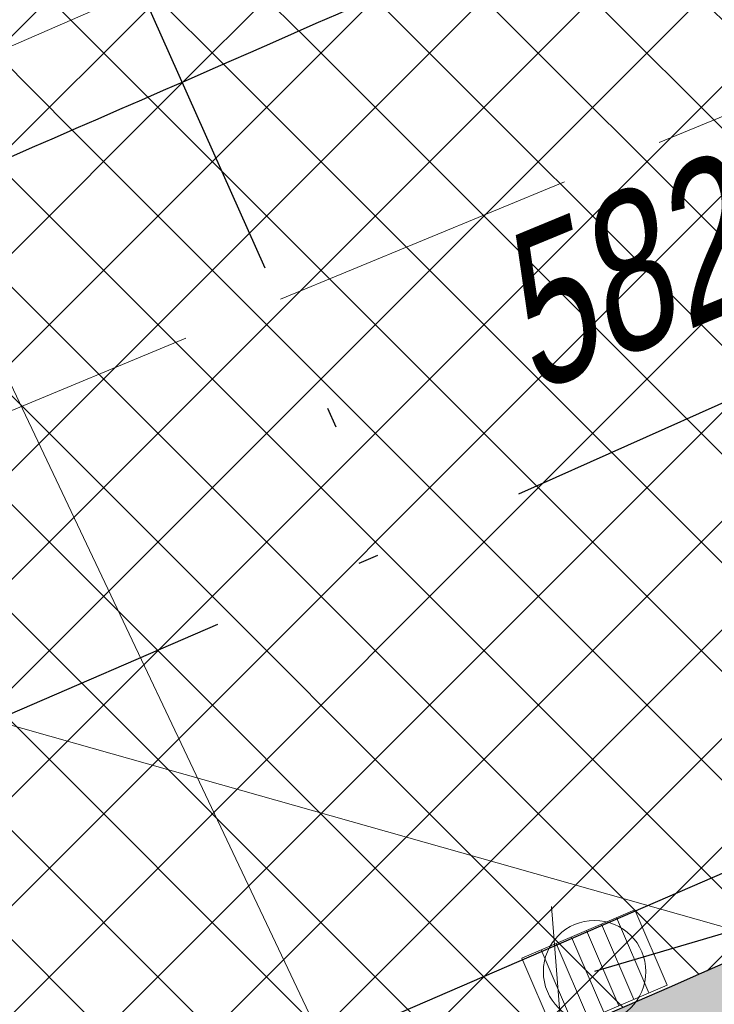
# Model space of a CAD drawing. Header units: metres. Extents: x 7403618 to 7449367, y 5479833 to 5516047.
# Tile 45 of 74: x 7449058.14 to 7449061.53, y 5479910.19 to 5479914.99. Entities that reach past the tile are written whole.
import ezdxf

# ---------------------------------------------------------------- set-up
doc = ezdxf.new("R2010")
doc.units = ezdxf.units.M
doc.header["$MEASUREMENT"] = 0
for name, pattern in [('0.5_0.5', [1, 0.5, -0.5]), ('3_SUKP', [0]), ('3_SUTP_A', [0]), ('3_SUWP', [0]), ('DASHDOT', [1, 0.5, -0.25, 0, -0.25]), ('KTJZ01-500', [2, 1.5, -0.5])]:
    doc.linetypes.add(name, pattern=pattern)
doc.layers.get('0').update_dxf_attribs({"linetype": 'CONTINUOUS', "lineweight": 9})
doc.layers.get('Defpoints').update_dxf_attribs({"linetype": 'CONTINUOUS'})
for name, color, linetype, lineweight in [('0_kraw_najazd', 212, 'CONTINUOUS', 30), ('0_kraw_wysoki', 152, 'CONTINUOUS', 30), ('KANDESZCZ', 82, 'CONTINUOUS', 30), ('KTJZ01', 7, 'CONTINUOUS', 15), ('KTKR01', 7, 'CONTINUOUS', 15), ('mdcp', 253, 'CONTINUOUS', 5), ('OSIE', 30, 'DASHDOT', 30), ('RTPW02', 7, 'CONTINUOUS', 15), ('SUKP_L_0', 34, '3_SUKP', 18), ('SUTP_L_0', 30, '3_SUTP_A', 18), ('SUWP_L_0', 5, '3_SUWP', 18), ('wodociag_proj', 150, 'CONTINUOUS', 25), ('Wymiary', 5, 'CONTINUOUS', 13)]:
    doc.layers.add(name, color=color, linetype=linetype, lineweight=lineweight)
doc.styles.get("Standard").update_dxf_attribs({"font": 'verdana.ttf', "width": 0.75})
doc.styles.add('Style-WORKING_1250 I 0.20944', font='WORKING_1250.shx', dxfattribs={"oblique": 12})
doc.dimstyles.new('RZUT', dxfattribs={"dimscale": 0.35, "dimtxt": 2.5, "dimasz": 2.5, "dimexe": 1.25, "dimexo": 0.625, "dimgap": 1, "dimtad": 1, "dimzin": 1, "dimtxsty": 'Standard', "dimblk": 'OBLIQUE', "dimcen": 2.5, "dimadec": 0, "dimazin": 0, "dimtfac": 1, "dimtmove": 0, "dimatfit": 3, "dimfxl": 1, "dimtfill": 2, "dimtfillclr": 256, "dimarcsym": 0})
pattern_1 = [(45, (0, 0), (-0.2651650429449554, 0.2651650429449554), []), (135, (0, 0), (-0.2651650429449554, -0.2651650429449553), [])]

# ---------------------------------------------------------------- blocks, each defined once
blk = doc.blocks.new('MDCP_borek')
at = {"layer": 'KTJZ01', "color": 252, "linetype": 'KTJZ01-500', "lineweight": 13, "true_color": 0x939598, "flags": 128}
blk.add_lwpolyline([(39.62273959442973, -60.19313309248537), (40.36273959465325, -66.12313309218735), (41.66273959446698, -74.25313309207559), (43.94273959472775, -83.95313309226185), (45.91273959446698, -90.9131330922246), (46.97273959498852, -91.80313309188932), (50.36273959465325, -93.70313309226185), (54.42273959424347, -93.29313309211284), (62.45273959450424, -91.12313309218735), (68.39273959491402, -89.68313309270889), (75.072739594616, -87.96313309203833), (85.85273959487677, -85.12313309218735), (92.52273959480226, -83.30313309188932), (95.38273959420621, -82.47313309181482), (101.572739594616, -80.4931330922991), (108.092739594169, -78.25313309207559), (116.3727395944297, -75.22313309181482), (124.5127395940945, -71.63313309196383), (131.7427395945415, -68.64313309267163), (141.592739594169, -64.19313309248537), (144.0227395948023, -62.90313309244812), (147.1827395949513, -61.28313309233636), (151.2627395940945, -59.06313309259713), (156.7927395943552, -55.92313309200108), (162.092739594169, -52.78313309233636), (168.2427395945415, -48.77313309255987), (176.892739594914, -42.83313309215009), (185.5427395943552, -36.80313309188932), (192.9327395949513, -31.89313309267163), (197.4527395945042, -29.22313309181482), (201.1927395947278, -26.98313309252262)], dxfattribs=at)
blk.add_lwpolyline([(39.62273959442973, -60.19313309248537), (40.36273959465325, -66.12313309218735), (41.66273959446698, -74.25313309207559), (43.94273959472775, -83.95313309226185), (45.91273959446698, -90.9131330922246), (46.97273959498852, -91.80313309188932), (50.36273959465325, -93.70313309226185), (54.42273959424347, -93.29313309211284), (62.45273959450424, -91.12313309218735), (68.39273959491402, -89.68313309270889), (75.072739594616, -87.96313309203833), (85.85273959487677, -85.12313309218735), (92.52273959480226, -83.30313309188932), (95.38273959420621, -82.47313309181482), (101.572739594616, -80.4931330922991), (108.092739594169, -78.25313309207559), (116.3727395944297, -75.22313309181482), (124.5127395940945, -71.63313309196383), (131.7427395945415, -68.64313309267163), (141.592739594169, -64.19313309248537), (144.0227395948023, -62.90313309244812), (147.1827395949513, -61.28313309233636), (151.2627395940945, -59.06313309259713), (156.7927395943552, -55.92313309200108), (162.092739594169, -52.78313309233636), (168.2427395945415, -48.77313309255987), (176.892739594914, -42.83313309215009), (185.5427395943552, -36.80313309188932), (192.9327395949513, -31.89313309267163), (197.4527395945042, -29.22313309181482), (201.1927395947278, -26.98313309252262)], dxfattribs=at)
at = {"layer": 'KTKR01', "color": 252, "linetype": 'Continuous', "lineweight": 30, "true_color": 0x939598, "flags": 128}
blk.add_lwpolyline([(191.7627395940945, -36.62313309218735), (182.3327395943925, -43.07313309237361), (174.1127395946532, -48.73313309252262), (169.1327395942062, -52.17313309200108), (164.732739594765, -55.15313309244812), (159.5527395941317, -58.28313309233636), (155.4327395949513, -60.67313309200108), (151.662739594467, -62.75313309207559), (146.1827395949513, -65.64313309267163), (140.7427395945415, -68.22313309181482), (132.6727395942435, -71.90313309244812), (125.7427395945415, -74.90313309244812), (121.7427395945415, -76.61313309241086), (115.8327395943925, -78.97313309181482), (110.1227395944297, -81.13313309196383), (103.1727395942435, -83.58313309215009), (99.01273959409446, -84.93313309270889), (95.03273959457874, -86.15313309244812), (89.43273959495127, -87.83313309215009), (85.072739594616, -88.86313309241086), (75.76273959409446, -91.20313309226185)], dxfattribs=at)
blk.add_lwpolyline([(191.7627395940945, -36.62313309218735), (182.3327395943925, -43.07313309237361), (174.1127395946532, -48.73313309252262), (169.1327395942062, -52.17313309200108), (164.732739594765, -55.15313309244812), (159.5527395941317, -58.28313309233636), (155.4327395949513, -60.67313309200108), (151.662739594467, -62.75313309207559), (146.1827395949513, -65.64313309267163), (140.7427395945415, -68.22313309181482), (132.6727395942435, -71.90313309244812), (125.7427395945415, -74.90313309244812), (121.7427395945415, -76.61313309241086), (115.8327395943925, -78.97313309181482), (110.1227395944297, -81.13313309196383), (103.1727395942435, -83.58313309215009), (99.01273959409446, -84.93313309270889), (95.03273959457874, -86.15313309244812), (89.43273959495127, -87.83313309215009), (85.072739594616, -88.86313309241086), (75.76273959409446, -91.20313309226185)], dxfattribs=at)
at = {"layer": 'SUKP_L_0', "linetype": 'Continuous', "lineweight": 13}
blk.add_line((130.2727395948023, -67.39313309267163), (116.6527395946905, -73.32313309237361), dxfattribs=at)
blk.add_line((130.2727395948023, -67.39313309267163), (116.6527395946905, -73.32313309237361), dxfattribs=at)
at = {"layer": 'SUTP_L_0', "linetype": 'Continuous', "lineweight": 13}
for p, q in [((126.9888395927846, -72.36058309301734), (121.5927395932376, -70.83313309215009)), ((126.9888395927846, -72.36058309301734), (121.5927395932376, -70.83313309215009)), ((132.3849395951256, -73.88803309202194), (126.9888395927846, -72.36058309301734)), ((132.3849395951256, -73.88803309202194), (126.9888395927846, -72.36058309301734))]:
    blk.add_line(p, q, dxfattribs=at)
at = {"layer": 'SUWP_L_0', "linetype": 'Continuous', "lineweight": 13}
blk.add_line((124.0227395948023, -65.01313309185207), (129.7027395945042, -76.98313309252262), dxfattribs=at)
blk.add_line((124.0227395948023, -65.01313309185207), (129.7027395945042, -76.98313309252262), dxfattribs=at)
at = {"layer": 'RTPW02', "color": 252, "linetype": 'Continuous', "lineweight": 13, "true_color": 0x939598, "style": 'Style-WORKING_1250 I 0.20944', "oblique": 12, "width": 0.725}
blk.add_text('582.24', height=0.75, rotation=22.46776756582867, dxfattribs=at).set_placement((129.2261482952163, -70.65758697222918))
blk.add_text('582.24', height=0.75, rotation=22.46776756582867, dxfattribs=at).set_placement((129.2261482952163, -70.65758697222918))
blk = doc.blocks.new('*D44')
at = {"layer": 'Defpoints', "color": 0, "transparency": 16777216}
for p in [(7449070.319951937, 5479927.431791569), (7448971.34022912, 5479913.183476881)]:
    blk.add_point(p, dxfattribs=at)
at = {"layer": 'Wymiary', "color": 0, "lineweight": -2, "transparency": 16777216}
blk.add_line((7448990.194327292, 5479915.897559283), (7448972.72594524, 5479913.382953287), dxfattribs=at)
at = {"layer": 'Wymiary', "color": 0, "transparency": 16777216}
blk.add_solid([(7448972.692699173, 5479913.613905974), (7448972.759191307, 5479913.1520006), (7448971.34022912, 5479913.183476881)], dxfattribs=at)
at = {"layer": 'Wymiary', "color": 0, "transparency": 16777216, "insert": (7448988.182962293, 5479916.522377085), "char_height": 0.875, "attachment_point": 5, "rotation": 8.191560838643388, "bg_fill": 1, "box_fill_scale": 1.25, "bg_fill_color": 256, "bg_fill_true_color": 16448250, "bg_fill_transparency": 0}
blk.add_mtext('R100,0', dxfattribs=at)
blk = doc.blocks.new('Wpust')
at = {"layer": 'KANDESZCZ', "lineweight": 20, "ltscale": 20}
for points in [[(-0.3596096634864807, -0.02609387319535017), (0.1142247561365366, 0.3419834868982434), (0.3596096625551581, 0.02609387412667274), (-0.1142247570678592, -0.3419834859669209), (-0.3596096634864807, -0.02609387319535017)], [(0.1142247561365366, 0.3419834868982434), (0.3596096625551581, 0.02609387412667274)]]:
    blk.add_lwpolyline(points, dxfattribs=at)
at = {"layer": 'KANDESZCZ', "lineweight": 5, "ltscale": 20}
for points in [[(0.03331075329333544, 0.2791290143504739), (0.278695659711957, -0.0367605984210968)], [(-0.02986716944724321, 0.230052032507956), (0.2155177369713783, -0.08583758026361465)], [(-0.09304509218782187, 0.1809750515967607), (0.1523398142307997, -0.1349145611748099)], [(-0.1562230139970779, 0.1318980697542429), (0.0891618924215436, -0.1839915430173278)], [(-0.2194009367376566, 0.08282108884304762), (0.02598396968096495, -0.2330685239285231)], [(-0.2825788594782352, 0.03374410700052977), (-0.0371939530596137, -0.2821455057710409)]]:
    blk.add_lwpolyline(points, dxfattribs=at)
at = {"layer": 'KANDESZCZ', "lineweight": 20, "ltscale": 20}
blk.add_circle((0, 0), 0.25, dxfattribs=at)

msp = doc.modelspace()

# ---------------------------------------------------------------- hatches: boundary and pattern name
at = {"true_color": 0xf26722, "transparency": 33554597}
h = msp.add_hatch(dxfattribs=at)
h.set_pattern_fill('ANSI37', color=30, scale=3)
h.set_pattern_definition(pattern_1)
edge = h.paths.add_edge_path()
edge.add_arc((7448963.940824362, 5480132.365343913), 242.5000375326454, 304.1261980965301, 304.5532540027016)
edge.add_line((7449101.480051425, 5479932.642462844), (7449105.952373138, 5479935.722328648))
edge.add_line((7449105.952373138, 5479935.722328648), (7449113.157132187, 5479940.683768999))
edge.add_line((7449113.157132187, 5479940.683768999), (7449113.287449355, 5479940.773631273))
edge.add_arc((7449185.601831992, 5479835.764782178), 127.4999149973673, 114.49688176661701, 124.55325567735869, ccw=False)
edge.add_arc((7449136.46357333, 5479943.596417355), 9.000000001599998, 11.986846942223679, 114.47580315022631, ccw=False)
edge.add_arc((7449048.761343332, 5479928.374101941), 98.00778045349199, 10.04311602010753, 21.91673949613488)
edge.add_line((7449139.68583123, 5479964.956372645), (7449139.261919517, 5479965.675018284))
edge.add_arc((7449132.331157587, 5479964.692908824), 6.999999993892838, -34.024955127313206, 8.06528452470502, ccw=False)
edge.add_arc((7449132.331157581, 5479964.692908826), 7.000000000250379, 292.5956827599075, 325.97504488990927, ccw=False)
edge.add_line((7449135.020737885, 5479958.230234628), (7449134.691964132, 5479958.093900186))
edge.add_arc((7449185.601877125, 5479835.764710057), 132.4999999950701, 112.5956828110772, 124.5532540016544)
edge.add_line((7449110.451589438, 5479944.891628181), (7449098.64419138, 5479936.760459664))
edge.add_arc((7448963.940845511, 5480132.365312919), 237.5000000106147, 302.90328795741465, 304.5532540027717, ccw=False)
edge.add_line((7449092.95622043, 5479932.96299839), (7449087.576032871, 5479929.566326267))
edge.add_line((7449087.576032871, 5479929.566326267), (7449087.407217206, 5479929.446884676))
edge.add_arc((7449019.272443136, 5480045.857529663), 134.884341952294, 299.91552251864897, 300.340300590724, ccw=False)
edge.add_line((7449086.542310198, 5479928.944952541), (7449085.730183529, 5479928.469243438))
edge.add_line((7449085.730183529, 5479928.469243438), (7449084.870686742, 5479927.95830838))
edge.add_arc((7448963.940845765, 5480132.365312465), 237.4999994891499, 298.3133183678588, 300.60911080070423, ccw=False)
edge.add_arc((7448968.112777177, 5480124.354762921), 228.4690927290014, 296.67637348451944, 298.3450460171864, ccw=False)
edge.add_arc((7448963.940847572, 5480132.365308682), 237.4999952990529, 294.4781839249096, 296.70810114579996, ccw=False)
edge.add_line((7449062.348194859, 5479916.212025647), (7449062.343222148, 5479916.213892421))
edge.add_arc((7448969.571637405, 5480119.182714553), 223.1656552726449, 292.65404222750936, 294.5638643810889, ccw=False)
edge.add_line((7449055.527446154, 5479913.234884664), (7449054.431496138, 5479912.780039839))
edge.add_arc((7449067.390322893, 5479878.716682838), 36.44507485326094, 110.8284690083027, 113.5457394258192)
edge.add_line((7449052.831206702, 5479912.127393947), (7449052.831217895, 5479912.1273673))
edge.add_line((7449052.831217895, 5479912.1273673), (7449051.895513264, 5479911.7520168))
edge.add_line((7449051.895513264, 5479911.7520168), (7449050.962452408, 5479911.382304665))
edge.add_arc((7448963.940845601, 5480132.365312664), 237.4999997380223, 284.7156754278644, 291.4941831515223, ccw=False)
edge.add_arc((7448717.710011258, 5481097.568519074), 1233.61110819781, 284.06401995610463, 284.38919123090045, ccw=False)
edge.add_line((7449017.484804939, 5479900.935141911), (7448999.675287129, 5479896.454292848))
edge.add_line((7448999.675287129, 5479896.454292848), (7448992.95259713, 5479894.762873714))
edge.add_line((7448992.95259713, 5479894.762873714), (7448988.651001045, 5479893.680598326))
edge.add_line((7448988.651001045, 5479893.680598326), (7448982.780817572, 5479892.203668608))
edge.add_arc((7448981.56084552, 5479897.052551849), 5.000000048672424, 274.01016099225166, 284.1224141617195, ccw=False)
edge.add_arc((7448981.560845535, 5479897.052551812), 5.000000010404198, 195.6051275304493, 274.01016085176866, ccw=False)
edge.add_line((7448976.745153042, 5479895.707521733), (7448973.835431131, 5479894.970989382))
edge.add_line((7448973.835431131, 5479894.970989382), (7448974.778599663, 5479891.244940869))
edge.add_line((7448974.778599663, 5479891.244940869), (7448976.619016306, 5479883.974255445))
edge.add_line((7448976.619016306, 5479883.974255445), (7448977.517036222, 5479880.426569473))
edge.add_line((7448977.517036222, 5479880.426569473), (7448980.887190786, 5479880.346057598))
edge.add_arc((7448988.887182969, 5479880.334872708), 8.000000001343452, 104.1224141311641, 179.9198940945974, ccw=False)
edge.add_line((7448986.935227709, 5479888.093085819), (7448989.319759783, 5479888.693030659))
edge.add_line((7448989.319759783, 5479888.693030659), (7448996.108326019, 5479890.400913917))
edge.add_line((7448996.108326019, 5479890.400913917), (7449012.290843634, 5479894.472522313))
edge.add_line((7449012.290843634, 5479894.472522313), (7449023.109489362, 5479897.194478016))
edge.add_arc((7448963.940845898, 5480132.365311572), 242.4999986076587, 284.1224141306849, 287.038632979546)
edge.add_arc((7448963.940846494, 5480132.365309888), 242.4999968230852, 287.0386329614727, 288.4359613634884)
edge.add_arc((7448963.940845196, 5480132.365313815), 242.5000009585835, 288.4359613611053, 291.6027973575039)
edge.add_arc((7448963.940845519, 5480132.36531293), 242.5000000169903, 291.6027973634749, 294.2007081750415)
edge.add_arc((7448963.940844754, 5480132.36531454), 242.5000017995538, 294.2007081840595, 295.6425719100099)
edge.add_arc((7448963.9408455, 5480132.365312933), 242.5000000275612, 295.6425719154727, 296.2927156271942)
edge.add_arc((7448963.940847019, 5480132.365310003), 242.499996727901, 296.2927156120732, 298.1016353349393)
edge.add_arc((7448963.940845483, 5480132.365312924), 242.5000000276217, 298.1016353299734, 299.9233017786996)
edge.add_arc((7448963.940846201, 5480132.365311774), 242.4999986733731, 299.9233017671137, 301.4372489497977)
edge.add_arc((7448963.94084553, 5480132.365312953), 242.5000000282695, 301.4372489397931, 304.1261980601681)
at = {"true_color": 0x636466, "transparency": 33554597}
h = msp.add_hatch(color=251, dxfattribs=at)
h.dxf.hatch_style = 1
edge = h.paths.add_edge_path()
edge.add_line((7449138.132715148, 5479960.776031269), (7449136.060730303, 5479962.17491611))
edge.add_arc((7449132.331157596, 5479964.692908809), 4.499999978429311, 289.6847573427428, 325.97504496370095, ccw=False)
edge.add_line((7449133.846959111, 5479960.455887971), (7449134.691964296, 5479958.093900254))
edge.add_line((7449134.691964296, 5479958.093900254), (7449135.020737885, 5479958.230234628))
edge.add_arc((7449132.331157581, 5479964.692908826), 7.000000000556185, 292.5956827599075, 325.9750448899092)
edge = h.paths.add_edge_path()
edge.add_arc((7448968.985379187, 5479897.837395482), 3.999999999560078, 14.18136866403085, 70.81435755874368)
edge.add_line((7448970.29989914, 5479901.615230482), (7448971.801431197, 5479895.673110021))
edge.add_line((7448971.801431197, 5479895.673110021), (7448971.450757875, 5479894.367361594))
edge.add_line((7448971.450757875, 5479894.367361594), (7448973.835431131, 5479894.970989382))
edge.add_line((7448973.835431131, 5479894.970989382), (7448972.863479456, 5479898.817364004))
h.paths.add_polyline_path([(7448973.330527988, 5479888.815313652), (7448974.778599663, 5479891.244940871), (7448973.835431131, 5479894.970989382), (7448971.450757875, 5479894.367361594), (7448971.86157287, 5479892.683239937), (7448972.75, 5479889.04), (7448972.840162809, 5479888.691188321)])
edge = h.paths.add_edge_path()
edge.add_arc((7448975.907807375, 5479874.55843993), 2.999999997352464, 297.7196980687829, 374.2048168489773)
edge.add_line((7448978.816081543, 5479875.294606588), (7448977.953676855, 5479878.701592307))
edge.add_line((7448977.953676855, 5479878.701592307), (7448976.619016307, 5479883.974255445))
edge.add_line((7448976.619016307, 5479883.974255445), (7448974.18938909, 5479885.422327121))
edge.add_line((7448974.18938909, 5479885.422327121), (7448973.716084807, 5479885.302520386))
edge.add_line((7448973.716084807, 5479885.302520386), (7448973.74, 5479885.21))
edge.add_line((7448973.74, 5479885.21), (7448974.928909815, 5479879.852251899))
edge.add_line((7448974.928909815, 5479879.852251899), (7448976.11, 5479874.55))
edge.add_line((7448976.11, 5479874.55), (7448976.54, 5479874.63))
edge.add_line((7448976.54, 5479874.63), (7448977.30324652, 5479871.902738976))
edge = h.paths.add_edge_path()
edge.add_arc((7448963.940845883, 5480132.365312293), 242.4999992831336, 298.1007414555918, 299.9233017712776)
edge.add_line((7449084.909608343, 5479922.192031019), (7449086.834023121, 5479921.688886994))
edge.add_line((7449086.834023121, 5479921.688886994), (7449087.153130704, 5479921.137684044))
edge.add_arc((7391380.449488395, 5591206.83450353), 125357.7678560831, 297.40559555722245, 297.4087963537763, ccw=False)
edge.add_arc((7449127.238906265, 5479824.653508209), 104.1224578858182, 116.4038525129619, 118.3765847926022)
edge.add_line((7449077.753179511, 5479916.264910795), (7449077.570625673, 5479916.632774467))
edge.add_line((7449077.570625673, 5479916.632774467), (7449078.163994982, 5479918.451026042))
edge = h.paths.add_edge_path()
edge.add_arc((7448963.940846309, 5480132.365311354), 242.499998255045, 295.6425719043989, 296.2927156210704)
edge.add_line((7449071.35796925, 5479914.953695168), (7449073.118197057, 5479914.356943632))
edge.add_line((7449073.118197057, 5479914.356943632), (7449073.296008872, 5479913.998635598))
edge.add_arc((7448937.399040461, 5480186.93809999), 304.8998806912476, 296.2060261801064, 296.46878225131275, ccw=False)
edge.add_line((7449072.04289516, 5479913.378290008), (7449068.407007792, 5479911.676434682))
edge.add_line((7449068.407007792, 5479911.676434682), (7449068.253296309, 5479912.00426224))
edge.add_line((7449068.253296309, 5479912.00426224), (7449068.884104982, 5479913.748839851))
edge = h.paths.add_edge_path()
edge.add_arc((7448963.940844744, 5480132.365314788), 242.50000203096, 291.6027973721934, 294.2007081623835)
edge.add_line((7449063.349915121, 5479911.17741342), (7449065.070070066, 5479910.555435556))
edge.add_line((7449065.070070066, 5479910.555435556), (7449065.240499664, 5479910.191952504))
edge.add_line((7449065.240499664, 5479910.191952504), (7449064.209648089, 5479909.703975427))
edge.add_line((7449064.209648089, 5479909.703975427), (7449058.8, 5479907.54))
edge.add_line((7449058.8, 5479907.54), (7449057.19, 5479906.89))
edge.add_line((7449057.19, 5479906.89), (7449052.87, 5479905.12))
edge.add_line((7449052.87, 5479905.12), (7449052.467491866, 5479904.952942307))
edge.add_line((7449052.467491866, 5479904.952942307), (7449052.428435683, 5479905.050788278))
edge.add_line((7449052.428435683, 5479905.050788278), (7449053.222057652, 5479906.898873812))
edge = h.paths.add_edge_path()
edge.add_arc((7448963.94091769, 5480132.365115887), 242.4997901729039, 290.0389534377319, 290.200748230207)
edge.add_line((7449047.67863053, 5479904.781848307), (7449049.642199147, 5479903.938634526))
edge.add_line((7449049.642199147, 5479903.938634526), (7449049.696408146, 5479903.802826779))
edge.add_line((7449049.696408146, 5479903.802826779), (7449049.28, 5479903.63))
edge.add_line((7449049.28, 5479903.63), (7449046.390000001, 5479902.41))
edge.add_line((7449046.390000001, 5479902.41), (7449046.197615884, 5479902.341885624))
edge.add_line((7449046.197615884, 5479902.341885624), (7449046.116157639, 5479902.558870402))
edge.add_line((7449046.116157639, 5479902.558870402), (7449047.035636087, 5479904.546293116))
edge = h.paths.add_edge_path()
edge.add_line((7449108.968512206, 5479937.799393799), (7449105.952373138, 5479935.722328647))
edge.add_line((7449105.952373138, 5479935.722328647), (7449105.391639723, 5479933.067373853))
edge.add_line((7449105.391639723, 5479933.067373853), (7449105.656061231, 5479932.667549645))
edge.add_arc((7448937.398989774, 5480186.93820355), 304.8999959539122, 303.4935747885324, 304.5532540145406)
edge.add_line((7449110.32972502, 5479935.822755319), (7449111.544648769, 5479936.659412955))
edge.add_line((7449111.544648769, 5479936.659412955), (7449117.01, 5479940.46))
edge.add_line((7449117.01, 5479940.46), (7449117.706891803, 5479940.934479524))
edge.add_line((7449117.706891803, 5479940.934479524), (7449120.810000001, 5479943.04))
edge.add_line((7449120.810000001, 5479943.04), (7449121.02852952, 5479942.992559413))
edge.add_arc((7449185.548498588, 5479835.866047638), 125.0556513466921, 114.49548646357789, 121.05964143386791, ccw=False)
edge.add_arc((7449136.383070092, 5479943.256511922), 6.949224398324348, 75.44977175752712, 112.732113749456, ccw=False)
edge.add_line((7449138.128914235, 5479949.982859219), (7449141.725781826, 5479950.377455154))
edge.add_line((7449141.725781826, 5479950.377455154), (7449141.663851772, 5479950.941967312))
edge.add_arc((7449136.463573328, 5479943.596417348), 9.000000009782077, 54.70343351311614, 89.30730776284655)
edge.add_arc((7449136.463554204, 5479943.596508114), 8.999909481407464, 89.30717903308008, 114.4984783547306)
edge.add_arc((7449185.601877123, 5479835.764710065), 127.4999999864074, 114.498478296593, 124.5532540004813)
edge.add_line((7449113.287449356, 5479940.773631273), (7449108.968512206, 5479937.799393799))
h.paths.add_polyline_path([(7449014.762569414, 5479892.69178986), (7449014.641086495, 5479893.13619867), (7449012.290843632, 5479894.472522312), (7448996.108326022, 5479890.400913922), (7448994.656761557, 5479887.973371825), (7448994.737253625, 5479887.653449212)])
edge = h.paths.add_edge_path()
edge.add_line((7448987.503734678, 5479885.833506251), (7448991.827923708, 5479886.92146599))
edge.add_line((7448991.827923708, 5479886.92146599), (7448991.747431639, 5479887.241388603))
edge.add_line((7448991.747431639, 5479887.241388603), (7448989.319759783, 5479888.693030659))
edge.add_line((7448989.319759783, 5479888.693030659), (7448986.935227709, 5479888.093085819))
edge.add_arc((7448988.887182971, 5479880.334872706), 8.000000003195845, 104.1224141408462, 179.9198940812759)
edge.add_line((7448980.887190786, 5479880.346057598), (7448983.187554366, 5479880.292861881))
edge.add_line((7448983.187554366, 5479880.292861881), (7448983.217410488, 5479880.385666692))
edge.add_arc((7448988.887182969, 5479880.334872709), 5.670000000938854, 104.12241413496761, 179.4867160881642, ccw=False)
edge = h.paths.add_edge_path()
edge.add_line((7449033.791762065, 5479898.193080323), (7449033.903092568, 5479897.850459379))
edge.add_line((7449033.903092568, 5479897.850459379), (7449036.795165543, 5479898.818373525))
edge.add_line((7449036.795165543, 5479898.818373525), (7449036.8, 5479898.810000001))
edge.add_line((7449036.8, 5479898.810000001), (7449041.600000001, 5479900.72))
edge.add_line((7449041.600000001, 5479900.72), (7449042.689999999, 5479901.1))
edge.add_line((7449042.689999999, 5479901.1), (7449042.897717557, 5479901.173543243))
edge.add_line((7449042.897717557, 5479901.173543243), (7449042.841256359, 5479901.323942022))
edge.add_line((7449042.841256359, 5479901.323942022), (7449040.630144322, 5479902.310968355))
edge.add_arc((7448963.94084489, 5480132.365314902), 242.5000020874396, 287.03863297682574, 288.43596134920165, ccw=False)
edge.add_line((7449034.997334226, 5479900.509268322), (7449033.791762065, 5479898.193080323))
edge = h.paths.add_edge_path()
edge.add_line((7449099.032881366, 5479928.122722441), (7449102.796331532, 5479930.631317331))
edge.add_line((7449102.796331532, 5479930.631317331), (7449102.475151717, 5479931.132399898))
edge.add_line((7449102.475151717, 5479931.132399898), (7449099.987603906, 5479931.622867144))
edge.add_arc((7448963.940844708, 5480132.365314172), 242.5000014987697, 301.4372489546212, 304.12619805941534, ccw=False)
edge.add_line((7449090.420219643, 5479925.461427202), (7449089.863146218, 5479923.442295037))
edge.add_line((7449089.863146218, 5479923.442295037), (7449090.179214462, 5479922.895297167))
edge.add_arc((7449082.78771715, 5479949.107365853), 27.23429414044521, 285.7478321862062, 285.7481361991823)
edge.add_line((7449090.179353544, 5479922.895336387), (7449092.670140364, 5479924.153305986))
edge.add_line((7449092.670140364, 5479924.153305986), (7449099.032881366, 5479928.122722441))
at = {"true_color": 0x991b1e, "transparency": 33554597}
h = msp.add_hatch(dxfattribs=at)
h.set_pattern_fill('GRAVEL', color=244)
h.set_pattern_definition([(228.012787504, (0.72, 1), (-8.000000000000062, -9.000000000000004), [0.134536, -13.3190880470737]), (184.969740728, (0.63, 0.9), (11.99999999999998, 1.000000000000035), [0.230868, -22.85592476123]), (132.510447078, (0.4, 0.88), (10.00000000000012, -10.99999999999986), [0.162788, -16.1160325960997]), (267.273689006, (0.01, 0.63), (1.000000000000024, 20.00000000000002), [0.210238, -20.813558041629]), (292.833654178, (0, 0.42), (-4.999999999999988, 12.00000000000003), [0.206155, -20.4093731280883]), (357.273689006, (0.08, 0.23), (-20.00000000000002, 1.000000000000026), [0.210238, -20.813558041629]), (37.6942404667, (0.29, 0.22), (-13, -9.999999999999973), [0.278029, -27.524848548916]), (72.2553283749, (0.51, 0.39), (7.000000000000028, 22), [0.2624879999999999, -25.98632149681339]), (121.429565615, (0.59, 0.64), (-8.00000000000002, 12.99999999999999), [0.21095, -20.884073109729]), (175.236358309, (0.48, 0.82), (10.99999999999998, -1.000000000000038), [0.240832, -11.8007625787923]), (222.397437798, (0.24, 0.84), (-11.99999999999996, -10.99999999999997), [0.311448, -30.8333750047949]), (138.814074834, (1, 0.62), (-7.000000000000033, 6), [0.106301, -10.5238448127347]), (171.46923439, (0.92, 0.69), (13, -1.999999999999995), [0.202237, -20.021511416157]), (225, (0.72, 0.72), (-1.110223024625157e-16, -0.9999999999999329), [0.141421, -1.2727925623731]), (203.198590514, (0.65, 0.84), (4.999999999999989, 1.999999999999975), [0.076158, -7.5396151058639]), (291.801409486, (0.58, 0.81), (-0.9999999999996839, 3.000000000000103), [0.107703, -5.2774618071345]), (30.96375653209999, (0.62, 0.71), (3.000000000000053, 1.99999999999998), [0.174929, -5.656022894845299]), (161.565051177, (0.77, 0.8), (2.000000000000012, -0.9999999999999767), [0.126491, -3.035786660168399]), (16.389540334, (0, 0.81), (9.999999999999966, 3.000000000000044), [0.1772, -17.5428451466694]), (70.3461759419, (0.17, 0.86), (-4.00000000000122, -11.0000000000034), [0.148661, -14.717407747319]), (293.198590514, (0.77, 1), (-1.99999999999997, 4.999999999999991), [0.152315, -7.4634581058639]), (343.610459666, (0.83, 0.86), (-9.999999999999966, 3.000000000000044), [0.1772, -17.54284514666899]), (339.44395478, (0, 0.19), (-5.000000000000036, 2.000000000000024), [0.17088, -8.373123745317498]), (294.775140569, (0.16, 0.13), (-5.000000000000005, 11), [0.143178, -14.174643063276]), (66.8014094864, (0.78, 0), (1.999999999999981, 4.99999999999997), [0.152315, -7.4634581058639]), (17.3540246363, (0.84, 0.14), (-12.99999999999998, -3.999999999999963), [0.167631, -16.59542361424]), (69.44395478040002, (0.29, 0), (-2.000000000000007, -4.999999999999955), [0.08543999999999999, -8.458563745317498]), (101.309932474, (0.72, 0), (-0.9999999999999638, 4.000000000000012), [0.05099, -5.0480295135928]), (165.963756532, (0.71, 0.05), (2.999999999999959, -1.000000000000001), [0.206155, -3.9169506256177]), (186.009005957, (0.51, 0.1), (10.00000000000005, 0.9999999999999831), [0.19105, -18.9139231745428]), (303.690067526, (0.62, 0.62), (-0.9999999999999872, 1.999999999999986), [0.144222, -3.461329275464]), (353.157226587, (0.7, 0.5), (17.00000000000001, -2.000000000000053), [0.251794, -24.9275626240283]), (60.9453959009, (0.95, 0.47), (-3.999999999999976, -6.999999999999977), [0.102956, -10.192674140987]), (90, (1, 0.56), (-0.9999999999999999, 1), [0.06, -0.94]), (120.256437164, (0.49, 0.13), (4.000000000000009, -7.000000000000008), [0.138924, -13.7535199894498]), (48.01278750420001, (0.42, 0.25), (8, 8.999999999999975), [0.269072, -13.1845520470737]), (0, (0.6, 0.45), (1, 1), [0.26, -0.74]), (325.3048464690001, (0.86, 0.45), (10.00000000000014, -6.999999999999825), [0.158114, -15.653274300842]), (254.054604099, (0.99, 0.36), (-1.000000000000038, -4.000000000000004), [0.145602, -7.1345078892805]), (207.645975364, (0.95, 0.22), (-18.99999999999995, -10.00000000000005), [0.237065, -23.4694741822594]), (175.42607874, (0.74, 0.11), (-12.99999999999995, 1.000000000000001), [0.250799, -24.8290734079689])])
edge = h.paths.add_edge_path()
edge.add_line((7449134.691964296, 5479958.093900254), (7449134.439006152, 5479958.800977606))
edge.add_arc((7449185.601877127, 5479835.764710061), 133.2499999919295, 112.5792845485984, 124.5532539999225)
edge.add_line((7449110.026210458, 5479945.509327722), (7449098.218812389, 5479937.378159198))
edge.add_arc((7448963.94084552, 5480132.365312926), 236.7500000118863, 302.6563567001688, 304.55325399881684, ccw=False)
edge.add_line((7449091.690948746, 5479933.040267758), (7449092.95622043, 5479932.96299839))
edge.add_arc((7448963.940845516, 5480132.365312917), 237.5000000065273, 302.9032879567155, 304.5532539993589)
edge.add_line((7449098.64419137, 5479936.760459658), (7449110.451589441, 5479944.891628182))
edge.add_arc((7449185.601877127, 5479835.764710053), 132.499999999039, 112.59568273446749, 124.5532539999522, ccw=False)
edge = h.paths.add_edge_path()
edge.add_arc((7448963.940845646, 5480132.365312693), 236.7499997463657, 301.32275353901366, 301.48087624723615, ccw=False)
edge.add_line((7449087.017321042, 5479930.12104557), (7449087.407217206, 5479929.446884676))
edge.add_line((7449087.407217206, 5479929.446884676), (7449087.521494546, 5479929.527738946))
edge.add_line((7449087.521494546, 5479929.527738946), (7449087.57499766, 5479930.461477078))
edge = h.paths.add_edge_path()
edge.add_line((7449086.542310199, 5479928.944952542), (7449086.161797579, 5479929.602886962))
edge.add_arc((7448963.940845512, 5480132.365312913), 236.7500000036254, 298.1204522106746, 301.08069427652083, ccw=False)
edge.add_line((7449075.527449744, 5479923.561595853), (7449076.585398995, 5479923.278119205))
edge.add_arc((7448963.940845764, 5480132.365312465), 237.4999994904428, 298.3133179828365, 300.6091108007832)
edge.add_line((7449084.870686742, 5479927.95830838), (7449085.730183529, 5479928.469243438))
edge.add_line((7449085.730183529, 5479928.469243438), (7449086.542310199, 5479928.944952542))
edge = h.paths.add_edge_path()
edge.add_arc((7448963.940847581, 5480132.365308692), 236.7499953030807, 294.2967346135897, 296.8688429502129, ccw=False)
edge.add_line((7449061.354572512, 5479916.585035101), (7449062.348194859, 5479916.212025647))
edge.add_arc((7448963.940847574, 5480132.365308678), 237.4999952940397, 294.4781839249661, 296.7081011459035)
edge.add_line((7449070.68410644, 5479920.204698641), (7449070.939934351, 5479921.174031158))
edge = h.paths.add_edge_path()
edge.add_line((7449055.90628135, 5479914.204136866), (7449054.154296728, 5479913.477022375))
edge.add_arc((7449067.390322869, 5479878.71668284), 37.19507484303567, 110.8458095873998, 111.9899288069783)
edge.add_line((7449053.462864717, 5479913.205804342), (7449053.75334256, 5479912.514260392))
edge.add_arc((7449067.390322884, 5479878.716682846), 36.44507484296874, 110.82846899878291, 111.97357685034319, ccw=False)
edge.add_line((7449054.431496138, 5479912.780039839), (7449055.527446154, 5479913.234884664))
edge.add_line((7449055.527446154, 5479913.234884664), (7449055.90628135, 5479914.204136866))
edge = h.paths.add_edge_path()
edge.add_line((7449050.962452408, 5479911.382304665), (7449051.895513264, 5479911.7520168))
edge.add_line((7449051.895513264, 5479911.7520168), (7449052.830307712, 5479912.127002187))
edge.add_line((7449052.830307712, 5479912.127002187), (7449052.540738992, 5479912.81891377))
edge.add_arc((7448963.940845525, 5480132.365312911), 236.7499999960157, 284.52356249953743, 291.9769757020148, ccw=False)
edge.add_line((7449023.312567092, 5479903.180755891), (7449024.271205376, 5479902.655718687))
edge.add_arc((7448963.940845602, 5480132.365312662), 237.4999997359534, 284.7156754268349, 291.4941831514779)
h.paths.add_polyline_path([(7448993.473135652, 5479895.667214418), (7448987.74067276, 5479894.224935), (7448988.651001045, 5479893.680598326), (7448992.95259713, 5479894.762873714)])
edge = h.paths.add_edge_path()
edge.add_arc((7448981.560845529, 5479897.052551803), 5.000000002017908, 194.2048168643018, 274.010160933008)
edge.add_line((7448981.910512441, 5479892.064793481), (7448982.423784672, 5479892.887213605))
edge.add_arc((7448981.566794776, 5479897.056888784), 4.256832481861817, 194.2417570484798, 281.6142198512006, ccw=False)
edge.add_line((7448977.440790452, 5479896.009649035), (7448975.558685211, 5479903.445027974))
edge.add_arc((7449070.319951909, 5479927.431791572), 97.74999997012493, 183.9464698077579, 194.2048168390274, ccw=False)
edge.add_line((7448972.801738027, 5479920.704202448), (7448972.026841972, 5479931.936529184))
edge.add_line((7448972.026841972, 5479931.936529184), (7448971.465386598, 5479934.273184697))
edge.add_line((7448971.465386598, 5479934.273184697), (7448971.117100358, 5479934.226187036))
edge.add_line((7448971.117100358, 5479934.226187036), (7448972.053516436, 5479920.652584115))
edge.add_arc((7449070.319951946, 5479927.431791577), 98.50000000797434, 183.9464698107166, 194.204816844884)
edge.add_line((7448974.831616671, 5479903.260986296), (7448976.71372191, 5479895.825607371))
h.paths.add_polyline_path([(7448998.765053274, 5479896.99865328), (7448999.675287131, 5479896.454292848), (7449017.484804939, 5479900.935141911), (7449017.976070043, 5479901.832117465)])
at = {"true_color": 0xcd2027, "transparency": 33554597}
h = msp.add_hatch(dxfattribs=at)
h.set_pattern_fill('ANSI37', color=242, scale=3)
h.set_pattern_definition(pattern_1)
edge = h.paths.add_edge_path()
edge.add_arc((7448967.63972726, 5479932.318543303), 0.4999999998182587, -129.0980800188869, 0.4869068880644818, ccw=False)
edge.add_line((7448967.324402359, 5479931.930509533), (7448962.107361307, 5479936.169993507))
edge.add_line((7448962.107361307, 5479936.169993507), (7448960.081977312, 5479933.950222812))
edge.add_line((7448960.081977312, 5479933.950222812), (7448966.921501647, 5479928.392272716))
edge.add_arc((7448963.76825264, 5479924.511935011), 5.000000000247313, 5.49636421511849, 50.901920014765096, ccw=False)
edge.add_line((7448968.745264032, 5479924.990847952), (7448968.139709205, 5479932.322792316))
h.paths.add_polyline_path([(7449085.863935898, 5479937.863468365), (7449083.319260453, 5479936.179222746), (7449087.625857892, 5479931.349091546), (7449087.578700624, 5479930.526101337), (7449087.521494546, 5479929.527738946), (7449087.576032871, 5479929.566326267), (7449092.95622043, 5479932.96299839), (7449090.046513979, 5479933.140692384)])
h.paths.add_polyline_path([(7448997.249406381, 5479897.905077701), (7448996.307563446, 5479901.649673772), (7448993.392436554, 5479900.940326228), (7448994.34002895, 5479897.173283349), (7448992.95259713, 5479894.762873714), (7448999.67528713, 5479896.454292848)])
edge = h.paths.add_edge_path()
edge.add_line((7449020.615140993, 5479907.540467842), (7449017.696371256, 5479906.833126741))
edge.add_line((7449017.696371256, 5479906.833126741), (7449018.756652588, 5479903.257342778))
edge.add_line((7449018.756652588, 5479903.257342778), (7449017.484804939, 5479900.935141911))
edge.add_arc((7448717.710024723, 5481097.568465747), 1233.611053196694, 284.0640199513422, 284.3891912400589)
edge.add_line((7449024.271205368, 5479902.655718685), (7449021.63620227, 5479904.098885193))
edge.add_line((7449021.63620227, 5479904.098885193), (7449020.615140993, 5479907.540467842))
edge = h.paths.add_edge_path()
edge.add_line((7449057.779776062, 5479921.55615743), (7449054.66628427, 5479919.944588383))
edge.add_line((7449054.66628427, 5479919.944588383), (7449056.518364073, 5479915.77015431))
edge.add_line((7449056.518364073, 5479915.77015431), (7449055.527446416, 5479913.234884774))
edge.add_arc((7448963.89828941, 5480132.46280431), 237.6063616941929, 292.6831224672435, 294.4805363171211)
edge.add_line((7449062.35858776, 5479916.216757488), (7449059.712282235, 5479917.201556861))
edge.add_line((7449059.712282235, 5479917.201556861), (7449057.779776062, 5479921.55615743))
edge = h.paths.add_edge_path()
edge.add_line((7449071.350475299, 5479928.396275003), (7449068.724640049, 5479926.950945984))
edge.add_line((7449068.724640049, 5479926.950945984), (7449071.290106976, 5479922.500836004))
edge.add_line((7449071.290106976, 5479922.500836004), (7449070.684106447, 5479920.204698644))
edge.add_arc((7448951.545316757, 5480156.16603914), 264.3327550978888, 296.7895794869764, 298.23183963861)
edge.add_line((7449076.585398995, 5479923.278119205), (7449073.888183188, 5479924.000836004))
edge.add_line((7449073.888183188, 5479924.000836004), (7449071.350475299, 5479928.396275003))
edge = h.paths.add_edge_path()
edge.add_line((7448982.78081757, 5479892.203668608), (7448988.651001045, 5479893.680598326))
edge.add_line((7448988.651001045, 5479893.680598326), (7448986.223458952, 5479895.132162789))
edge.add_line((7448986.223458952, 5479895.132162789), (7448985.251988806, 5479898.984672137))
edge.add_line((7448985.251988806, 5479898.984672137), (7448982.327670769, 5479898.315249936))
edge.add_line((7448982.327670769, 5479898.315249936), (7448983.314129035, 5479894.400179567))
edge.add_line((7448983.314129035, 5479894.400179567), (7448981.91051244, 5479892.064793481))
edge.add_arc((7448981.560845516, 5479897.05255183), 5.000000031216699, 274.0101610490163, 284.1224142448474)
h = msp.add_hatch(dxfattribs=at)
h.set_pattern_fill('ANSI37', color=242, scale=3)
h.set_pattern_definition(pattern_1)
h.paths.add_polyline_path([(7449089.863146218, 5479923.442295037), (7449090.420219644, 5479925.461427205, -0.006605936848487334), (7449084.90960834, 5479922.192031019), (7449086.834023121, 5479921.688886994), (7449087.141131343, 5479921.156534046), (7449087.573166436, 5479921.381647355), (7449090.178805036, 5479922.895059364)])
h.paths.add_polyline_path([(7449105.680525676, 5479932.630557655), (7449105.391639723, 5479933.067373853), (7449105.952373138, 5479935.722328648), (7449101.480051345, 5479932.642462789, -0.001863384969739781), (7449099.987603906, 5479931.622867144), (7449102.475151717, 5479931.132399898), (7449102.79500143, 5479930.648764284), (7449103.652938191, 5479931.224959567)])
h.paths.add_polyline_path([(7449068.322014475, 5479911.857703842), (7449068.253296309, 5479912.00426224), (7449068.884104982, 5479913.748839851, -0.006291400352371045), (7449063.34991512, 5479911.177413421), (7449065.070070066, 5479910.555435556), (7449065.155592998, 5479910.373036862)])
h.paths.add_polyline_path([(7449077.664768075, 5479916.443068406), (7449077.575693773, 5479916.622561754), (7449078.167332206, 5479918.452808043, -0.00789306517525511), (7449071.357969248, 5479914.953695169), (7449073.118197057, 5479914.356943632), (7449073.207102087, 5479914.177791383)])
h.paths.add_polyline_path([(7449047.035636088, 5479904.546293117, -0.006994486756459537), (7449040.630144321, 5479902.310968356), (7449042.841256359, 5479901.323942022), (7449042.897717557, 5479901.173543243), (7449046.197615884, 5479902.341885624), (7449046.116157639, 5479902.558870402)])
h.paths.add_polyline_path([(7449052.467491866, 5479904.952942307), (7449052.428435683, 5479905.050788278), (7449053.222057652, 5479906.898873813, -0.006117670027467), (7449047.678630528, 5479904.781848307), (7449049.642199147, 5479903.938634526), (7449049.696408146, 5479903.802826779)])

# ---------------------------------------------------------------- linework, layer by layer
at = {"layer": '0_kraw_najazd'}
msp.add_lwpolyline([(7449055.527446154, 5479913.234884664, 0.00833336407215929), (7449062.343222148, 5479916.213892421)], format="xyb", dxfattribs=at)
at = {"layer": '0_kraw_wysoki'}
msp.add_lwpolyline([(7449063.34991512, 5479911.177413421, -0.0113360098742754), (7449053.222057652, 5479906.898873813)], format="xyb", dxfattribs=at)
at = {"layer": 'KANDESZCZ', "ltscale": 20}
msp.add_lwpolyline([(7449070.76499733, 5479913.240370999), (7449060.944468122, 5479910.348015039)], dxfattribs=at)
at = {"layer": 'OSIE', "ltscale": 3}
msp.add_lwpolyline([(7448977.209233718, 5479888.223952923), (7449022.499503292, 5479899.618919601, 0.0893832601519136), (7449100.062121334, 5479934.701461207), (7449111.86951937, 5479942.832629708, -0.05715955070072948), (7449138.025357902, 5479956.746009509), (7449142.084407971, 5479958.342251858)], format="xyb", dxfattribs=at)
msp.add_lwpolyline([(7449056.197081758, 5479920.813597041), (7449059.950318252, 5479912.405814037)], dxfattribs=at)
at = {"layer": 'wodociag_proj', "linetype": '0.5_0.5', "ltscale": 5}
msp.add_circle((7449092.789785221, 5479936.292672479), 75, dxfattribs=at)
at = {"layer": 'Wymiary'}
msp.add_lwpolyline([(7449056.142848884, 5479904.270813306), (7449061.146003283, 5479905.432066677), (7449060.734915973, 5479910.665514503)], dxfattribs=at)

# ---------------------------------------------------------------- block references
at = {"layer": 'KANDESZCZ', "rotation": 165.3955598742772}
msp.add_blockref('Wpust', (7449060.944468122, 5479910.348015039), dxfattribs=at)
at = {"layer": 'mdcp'}
msp.add_blockref('MDCP_borek', (7448931.417260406, 5479983.823133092), dxfattribs=at)

# ---------------------------------------------------------------- dimensions: what is measured, and where the dimension line sits
at = {"layer": 'Wymiary'}
dim = msp.add_radius_dim(center=(7449070.319951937, 5479927.431791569), mpoint=(7448971.34022912, 5479913.183476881), dimstyle='RZUT', override={"dimasz": 4, "dimdec": 1, "dimsah": 1, "dimcen": 4}, dxfattribs=at)
dim.commit()
dim.dimension.update_dxf_attribs({"geometry": '*D44', "text_midpoint": (7448988.311913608, 5479915.626582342), "dimtype": 164})

doc.saveas('drawing.dxf')
